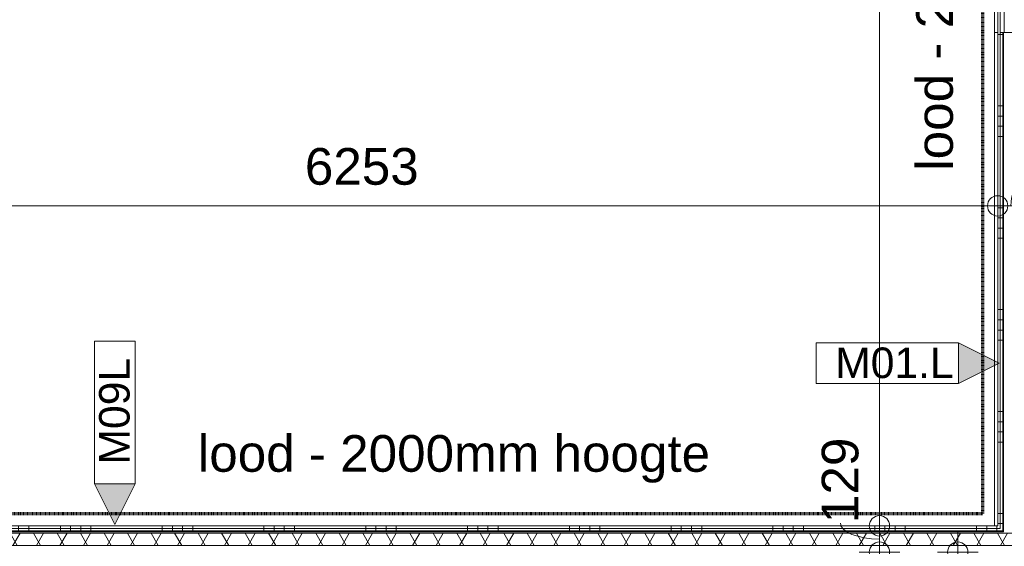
# Model space of a CAD drawing. Header units: millimetres. Extents: x 522 to 75900, y -25803 to 58941.
# Tile 55 of 134: x 26639 to 31475, y 30479 to 33062. Entities that reach past the tile are written whole.
import ezdxf

# ---------------------------------------------------------------- set-up
doc = ezdxf.new("R2010")
doc.units = ezdxf.units.MM
doc.linetypes.add('Dash', pattern=[6.35, 3.175, -3.175])
doc.linetypes.add('Dot', pattern=[4.7625, 0, -4.7625])
for name, color, linetype, lineweight in [('00_Algemeen', 7, 'Dot', 9), ('00_Algemeen-100', 7, 'Continuous', 9), ('22_Metselwerk', 7, 'Continuous', 9), ('42_Dekvloeren en vloersystemen', 7, 'Continuous', 9)]:
    doc.layers.add(name, color=color, linetype=linetype, lineweight=lineweight)
doc.styles.add('Arial', font='arial.ttf', dxfattribs={"height": 180})
doc.styles.add('Arial_3', font='arial.ttf', dxfattribs={"height": 150})
doc.dimstyles.new('1_8mm_continuous_mm_zwart', dxfattribs={"dimscale": 304.8, "dimtxt": 183.646692, "dimasz": 0.328084, "dimexe": 0.328084, "dimexo": 0.0625, "dimgap": 0.164042, "dimtad": 1, "dimdec": 0, "dimzin": 0, "dimdsep": 46, "dimtxsty": 'Arial', "dimblk1": 'DOTBLANK', "dimblk2": 'DOTBLANK', "dimsah": 1, "dimcen": 0.09, "dimdle": 0.328084, "dimazin": 0, "dimtfac": 1, "dimtdec": 4, "dimtix": 1, "dimtmove": 0, "dimatfit": 3, "dimfxl": 0.328084, "dimfxlon": 1, "dimtvp": 1, "dimtolj": 1, "dimtzin": 0, "dimarcsym": 2})
doc.dimstyles.new('1_8mm_continuous_mm_zwart_1', dxfattribs={"dimscale": 304.8, "dimtxt": 183.646692, "dimasz": 0.328084, "dimexe": 0.328084, "dimexo": 0.0625, "dimgap": 0.164042, "dimtad": 1, "dimdec": 0, "dimzin": 0, "dimdsep": 46, "dimtxsty": 'Arial', "dimblk1": 'DOTBLANK', "dimblk2": 'DOTBLANK', "dimsah": 1, "dimcen": 0.09, "dimdle": 0.328084, "dimazin": 0, "dimtfac": 1, "dimtdec": 4, "dimtix": 1, "dimtmove": 2, "dimatfit": 3, "dimfxl": 0.328084, "dimfxlon": 1, "dimtvp": 1, "dimtolj": 1, "dimtzin": 0, "dimarcsym": 2})
doc.dimstyles.new('1_8mm_continuous_mm_zwart_2', dxfattribs={"dimscale": 304.8, "dimtxt": 183.646692, "dimasz": 0.328084, "dimexe": 0.328084, "dimexo": 0.0625, "dimgap": 0.164042, "dimtad": 1, "dimdec": 0, "dimzin": 0, "dimdsep": 46, "dimtxsty": 'Arial', "dimblk1": 'DOTBLANK', "dimblk2": 'DOTBLANK', "dimsah": 1, "dimcen": 0.09, "dimdle": 0.328084, "dimazin": 0, "dimtfac": 1, "dimtdec": 4, "dimtix": 1, "dimtmove": 1, "dimatfit": 3, "dimfxl": 0.328084, "dimfxlon": 1, "dimtvp": 1, "dimtolj": 1, "dimtzin": 0, "dimarcsym": 2})
pattern_1 = [(90, (29338.25, 30449.96), (-500, 2e-11), []), (90, (29388.25, 30449.96), (-500, 2e-11), []), (90, (29438.25, 30449.96), (-500, 2e-11), []), (90, (29488.25, 30449.96), (-500, 2e-11), [])]
pattern_2 = [(60, (0, 0), (-86.60254, 50), []), (120, (0, 0), (-86.60254, -50), [])]
pattern_3 = [(180, (31571.5, 31989.5), (4e-13, -500), []), (180, (31571.5, 32039.5), (4e-13, -500), []), (180, (31571.5, 32089.5), (4e-13, -500), []), (180, (31571.5, 32139.5), (4e-13, -500), [])]
pattern_4 = [(90, (26083, 30449.96), (-500, 2e-11), []), (90, (26133, 30449.96), (-500, 2e-11), []), (90, (26183, 30449.96), (-500, 2e-11), []), (90, (26233, 30449.96), (-500, 2e-11), [])]

# ---------------------------------------------------------------- blocks, each defined once
blk = doc.blocks.new('00_TAG-WA_wall tag_BAR - Type Mark_7x2_rotate-7455555-100 - Plattegrond - Begane grond')
at = {"layer": '00_Algemeen', "linetype": 'Continuous'}
blk.add_hatch(color=256, dxfattribs=at).paths.add_polyline_path([(0, 9), (1, 7), (-1, 7)], flags=0)
for p, q in [((0, 9), (-1, 7)), ((1, 7), (0, 9)), ((-1, 7), (1, 7)), ((-1, 7), (-1, 0)), ((1, 7), (-1, 7)), ((1, 0), (1, 7)), ((-1, 0), (1, 0))]:
    blk.add_line(p, q, dxfattribs=at)
blk = doc.blocks.new('00_TAG-WA_wall tag_BAR - Type Mark_7x2-7455557-100 - Plattegrond - Begane grond')
at = {"layer": '00_Algemeen', "linetype": 'Continuous'}
blk.add_hatch(color=256, dxfattribs=at).paths.add_polyline_path([(0, -2), (-1, 0), (1, 0)], flags=0)
for p, q in [((-1, 7), (-1, 0)), ((1, 7), (-1, 7)), ((1, 0), (1, 7)), ((-1, 0), (1, 0)), ((1, 0), (-1, 0)), ((-1, 0), (0, -2)), ((0, -2), (1, 0))]:
    blk.add_line(p, q, dxfattribs=at)
blk = doc.blocks.new('DIMBLOCK96-100 - Plattegrond - Begane grond')
at = {"layer": '00_Algemeen-100', "transparency": 16777216}
for p, q in [((30961.9, 37012.5), (30761.9, 37012.5)), ((30861.9, 37012.5), (30861.9, 30579)), ((30861.9, 37012.5), (30961.9, 37012.5)), ((30961.9, 30579), (30761.9, 30579)), ((30861.9, 30579), (30961.9, 30579))]:
    blk.add_line(p, q, dxfattribs=at)
for centre in [(30861.9, 37012.5), (30861.9, 30579)]:
    blk.add_circle(centre, 50, dxfattribs=at)
at = {"layer": '00_Algemeen-100', "color": 0, "transparency": 16777216, "insert": (30578.2, 33518.8), "char_height": 180, "width": 664.518, "attachment_point": 1, "rotation": 90, "line_spacing_factor": 0.941778, "style": 'Arial'}
blk.add_mtext('6434', dxfattribs=at)
blk = doc.blocks.new('_DotBlank')
at = {"color": 0, "linetype": 'ByBlock', "lineweight": -2}
blk.add_line((-0.5, 0), (-1, 0), dxfattribs=at)
blk.add_circle((0, 0), 0.5, dxfattribs=at)
blk = doc.blocks.new('DIMBLOCK97-100 - Plattegrond - Begane grond')
at = {"layer": '00_Algemeen-100', "transparency": 16777216}
for p, q in [((30961.9, 30579), (30761.9, 30579)), ((30861.9, 30579), (30861.9, 30350)), ((30861.9, 30579), (30961.9, 30579)), ((30961.9, 30450), (30761.9, 30450)), ((30861.9, 30450), (30961.9, 30450))]:
    blk.add_line(p, q, dxfattribs=at)
for centre in [(30861.9, 30579), (30861.9, 30450)]:
    blk.add_circle(centre, 50, dxfattribs=at)
blk.add_ellipse((30861.9, 30592.3), major_axis=(191.3, 0), ratio=0.407084, start_param=3.141593, end_param=4.712389, dxfattribs=at)
at = {"layer": '00_Algemeen-100', "color": 0, "transparency": 16777216, "insert": (30578.2, 30592.3), "char_height": 180, "width": 498.389, "attachment_point": 1, "rotation": 90, "line_spacing_factor": 0.941778, "style": 'Arial'}
blk.add_mtext('129', dxfattribs=at)
blk = doc.blocks.new('DIMBLOCK103-100 - Plattegrond - Begane grond')
at = {"layer": '00_Algemeen-100', "transparency": 16777216}
for p, q in [((31246.4, 27840), (31246.4, 30550)), ((31146.4, 30450), (31346.4, 30450)), ((31246.4, 30450), (31146.4, 30450)), ((31146.4, 27840), (31346.4, 27840)), ((31246.4, 27840), (31146.4, 27840))]:
    blk.add_line(p, q, dxfattribs=at)
for centre in [(31246.4, 30450), (31246.4, 27840)]:
    blk.add_circle(centre, 50, dxfattribs=at)
at = {"layer": '00_Algemeen-100', "color": 0, "transparency": 16777216, "insert": (30962.7, 28928.2), "char_height": 180, "width": 664.518, "attachment_point": 1, "rotation": 90, "line_spacing_factor": 0.941778, "style": 'Arial'}
blk.add_mtext('2610', dxfattribs=at)
blk = doc.blocks.new('DIMBLOCK134-100 - Plattegrond - Begane grond')
at = {"layer": '00_Algemeen-100', "transparency": 16777216}
for p, q in [((25190, 32249.1), (25190, 32049.1)), ((25190, 32149.1), (25190, 32249.1)), ((31442.5, 32249.1), (31442.5, 32049.1)), ((31442.5, 32149.1), (31442.5, 32249.1)), ((25190, 32149.1), (31442.5, 32149.1))]:
    blk.add_line(p, q, dxfattribs=at)
for centre in [(25190, 32149.1), (31442.5, 32149.1)]:
    blk.add_circle(centre, 50, dxfattribs=at)
at = {"layer": '00_Algemeen-100', "color": 0, "transparency": 16777216, "insert": (28039.4, 32432.8), "char_height": 180, "width": 664.518, "attachment_point": 1, "line_spacing_factor": 0.941778, "style": 'Arial'}
blk.add_mtext('6253', dxfattribs=at)
blk = doc.blocks.new('DIMBLOCK135-100 - Plattegrond - Begane grond')
at = {"layer": '00_Algemeen-100', "transparency": 16777216}
for p, q in [((31442.5, 32249.1), (31442.5, 32049.1)), ((31442.5, 32149.1), (31442.5, 32249.1)), ((31571.5, 32249.1), (31571.5, 32049.1)), ((31571.5, 32149.1), (31571.5, 32249.1)), ((31442.5, 32149.1), (31571.5, 32149.1))]:
    blk.add_line(p, q, dxfattribs=at)
for centre in [(31442.5, 32149.1), (31571.5, 32149.1)]:
    blk.add_circle(centre, 50, dxfattribs=at)
blk.add_ellipse((31689.2, 32149.1), major_axis=(0, 191.3), ratio=0.952514, start_param=0, end_param=1.570796, dxfattribs=at)
at = {"layer": '00_Algemeen-100', "color": 0, "transparency": 16777216, "insert": (31689.2, 32432.8), "char_height": 180, "width": 498.389, "attachment_point": 1, "line_spacing_factor": 0.941778, "style": 'Arial'}
blk.add_mtext('129', dxfattribs=at)

msp = doc.modelspace()

# ---------------------------------------------------------------- hatches: boundary and pattern name
at = {"layer": '22_Metselwerk', "true_color": 0x808080}
h = msp.add_hatch(dxfattribs=at)
h.set_pattern_fill('FP_162', color=8, angle=-90, style=0, pattern_type=2)
h.set_pattern_definition([(9e-14, (31442.5, 34806.25), (-8e-13, 500), []), (9e-14, (31442.5, 34756.25), (-8e-13, 500), []), (9e-14, (31442.5, 34706.25), (-8e-13, 500), []), (9e-14, (31442.5, 34656.25), (-8e-13, 500), [])])
h.paths.add_polyline_path([(31455, 33000), (31455, 37037.5), (31442.5, 37037.5), (31442.5, 33000)], flags=0)
h = msp.add_hatch(dxfattribs=at)
h.set_pattern_fill('FP_112', color=8, angle=270, style=0, pattern_type=2)
h.set_pattern_definition(pattern_3)
h.paths.add_polyline_path([(31455, 30579), (31455, 33000), (31442.5, 33000), (31442.5, 30579)], flags=0)
h = msp.add_hatch(dxfattribs=at)
h.set_pattern_fill('FP_112', color=8, angle=270, style=0, pattern_type=2)
h.set_pattern_definition(pattern_3)
h.paths.add_polyline_path([(31467.5, 30566.5), (31467.5, 33000), (31455, 33000), (31455, 30566.5)], flags=0)
at = {"layer": '22_Metselwerk', "lineweight": 5, "true_color": 0x808080}
for points in [[(31467.5, 30554), (31471.5, 30554), (31471.5, 33000), (31467.5, 33000), (31467.5, 30566.5)], [(26705, 30550), (26705, 30554), (25165, 30554), (25165, 30550), (26567.4, 30550)], [(31471.5, 30550), (31471.5, 30554), (26705, 30554), (26705, 30550), (31441.5, 30550)]]:
    msp.add_hatch(color=8, dxfattribs=at).paths.add_polyline_path(points, flags=0)
at = {"layer": '22_Metselwerk', "true_color": 0x808080}
h = msp.add_hatch(dxfattribs=at)
h.set_pattern_fill('FP_293', color=8, angle=-90, style=0, pattern_type=2)
h.set_pattern_definition(pattern_4)
h.paths.add_polyline_path([(26705, 30554), (26705, 30566.5), (25177.5, 30566.5), (25177.5, 30554), (26567.4, 30554)], flags=0)
h = msp.add_hatch(dxfattribs=at)
h.set_pattern_fill('FP_293', color=8, angle=-90, style=0, pattern_type=2)
h.set_pattern_definition(pattern_4)
h.paths.add_polyline_path([(26705, 30566.5), (26705, 30579), (25190, 30579), (25190, 30566.5), (26567.4, 30566.5)], flags=0)
h = msp.add_hatch(dxfattribs=at)
h.set_pattern_fill('FP_111', color=8, angle=-90, style=0, pattern_type=2)
h.set_pattern_definition(pattern_1)
h.paths.add_polyline_path([(31455, 30566.5), (31455, 30579), (26705, 30579), (26705, 30566.5), (31441.5, 30566.5)], flags=0)
h = msp.add_hatch(dxfattribs=at)
h.set_pattern_fill('FP_111', color=8, angle=-90, style=0, pattern_type=2)
h.set_pattern_definition(pattern_1)
h.paths.add_polyline_path([(31467.5, 30554), (31467.5, 30566.5), (26705, 30566.5), (26705, 30554), (31441.5, 30554)], flags=0)
at = {"layer": '22_Metselwerk'}
h = msp.add_hatch(dxfattribs=at)
h.set_pattern_fill('FP_9', color=256, angle=-120, style=0, pattern_type=2)
h.set_pattern_definition(pattern_2)
h.paths.add_polyline_path([(26705, 30482.5), (26705, 30542.5), (25161, 30542.5), (25161, 30512.5), (25061, 30512.5), (25061, 30482.5), (26567.4, 30482.5)], flags=0)
h = msp.add_hatch(dxfattribs=at)
h.set_pattern_fill('FP_9', color=256, angle=-120, style=0, pattern_type=2)
h.set_pattern_definition(pattern_2)
h.paths.add_polyline_path([(31546.5, 30482.5), (31546.5, 30542.5), (26705, 30542.5), (26705, 30482.5), (31441.5, 30482.5)], flags=0)

# ---------------------------------------------------------------- linework, layer by layer
at = {"layer": '00_Algemeen', "color": 11, "linetype": 'Dash', "lineweight": 70, "true_color": 0xff8040}
for p, q in [((31370, 30640), (31370, 43485)), ((25310, 30640), (31370, 30640))]:
    msp.add_line(p, q, dxfattribs=at)
at = {"layer": '22_Metselwerk'}
for p, q in [((31475, 33000), (31475, 37141.5)), ((31442.5, 37037.5), (31442.5, 30579)), ((31455, 30566.5), (31455, 37037.5)), ((31571.5, 33000), (31455, 33000)), ((31467.5, 33000), (31467.5, 30554)), ((31471.5, 33000), (31471.5, 30550)), ((25177.5, 30566.5), (31455, 30566.5)), ((31442.5, 30579), (25190, 30579)), ((31471.5, 30550), (25161, 30550)), ((25161, 30542.5), (31546.5, 30542.5)), ((25165, 30554), (31467.5, 30554)), ((21325, 30482.5), (31546.5, 30482.5))]:
    msp.add_line(p, q, dxfattribs=at)
at = {"layer": '42_Dekvloeren en vloersystemen', "color": 7, "true_color": 0xffffff}
for p, q in [((31427.5, 37012.5), (31427.5, 30578.9)), ((31442.5, 33000), (31427.5, 33000))]:
    msp.add_line(p, q, dxfattribs=at)

# ---------------------------------------------------------------- block references
at = {"layer": '00_Algemeen', "linetype": 'Continuous', "xscale": 99.99999999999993, "yscale": 99.99999999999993, "zscale": 99.99999999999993}
msp.add_blockref('00_TAG-WA_wall tag_BAR - Type Mark_7x2-7455557-100 - Plattegrond - Begane grond', (27105.6, 30785.6), dxfattribs=at)
at = {"layer": '00_Algemeen', "linetype": 'Continuous', "xscale": 99.99999999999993, "yscale": 99.99999999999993, "zscale": 99.99999999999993, "rotation": 270.0000000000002}
msp.add_blockref('00_TAG-WA_wall tag_BAR - Type Mark_7x2_rotate-7455555-100 - Plattegrond - Begane grond', (30550.2, 31377.1), dxfattribs=at)

# ---------------------------------------------------------------- texts
at = {"layer": '00_Algemeen', "linetype": 'Continuous', "attachment_point": 1, "rotation": 90}
for s, insert, char_height, width, style in [('lood - 2000mm hoogte ', (31042.4, 32321.4), 180, 3062.446, 'Arial'), ('M09L', (27028.6, 30879.6), 150, 649.367, 'Arial_3')]:
    msp.add_mtext(s, dxfattribs=dict(at, insert=insert, char_height=char_height, width=width, style=style))
at = {"layer": '00_Algemeen', "linetype": 'Continuous', "attachment_point": 1}
for s, insert, char_height, width, style in [('M01.L', (30644.2, 31454.1), 150, 721.519, 'Arial_3'), ('lood - 2000mm hoogte ', (27514, 31024.3), 180, 3062.446, 'Arial')]:
    msp.add_mtext(s, dxfattribs=dict(at, insert=insert, char_height=char_height, width=width, style=style))

# ---------------------------------------------------------------- dimensions: what is measured, and where the dimension line sits
at = {"layer": '00_Algemeen', "linetype": 'Continuous'}
dim = msp.add_linear_dim(base=(30861.8864, 30578.9602), p1=(30961.8864, 37012.5), p2=(30961.8864, 30578.9602), angle=90, dimstyle='1_8mm_continuous_mm_zwart', override={"dimpost": '<>', "dimfxl": 6433.539813}, dxfattribs=at)
dim.commit()
dim.dimension.update_dxf_attribs({"geometry": 'DIMBLOCK96-100 - Plattegrond - Begane grond', "text_midpoint": (30719.9219, 33795.7301)})
dim = msp.add_linear_dim(base=(31442.5, 32149.1367261), p1=(25189.9999999, 32249.1367261), p2=(31442.5, 32249.1367261), dimstyle='1_8mm_continuous_mm_zwart', override={"dimpost": '<>', "dimfxl": 6252.5}, dxfattribs=at)
dim.commit()
dim.dimension.update_dxf_attribs({"geometry": 'DIMBLOCK134-100 - Plattegrond - Begane grond', "text_midpoint": (28316.25, 32291.101256)})
dim = msp.add_linear_dim(base=(31571.5, 32149.1), p1=(31442.5, 32249.1), p2=(31571.5, 32249.1), dimstyle='1_8mm_continuous_mm_zwart_2', override={"dimpost": '<>', "dimfxl": 129}, dxfattribs=at)
dim.commit()
dim.dimension.update_dxf_attribs({"geometry": 'DIMBLOCK135-100 - Plattegrond - Begane grond', "text_midpoint": (31938.4, 32312.8), "dimtype": 160})
for base, p1, p2, dimstyle, override, picture, middle in [((30861.9, 30450), (30961.9, 30579), (30961.9, 30450), '1_8mm_continuous_mm_zwart_2', {"dimpost": '<>', "dimfxl": 129}, 'DIMBLOCK97-100 - Plattegrond - Begane grond', (30698.2, 30841.5)), ((31246.4, 30450), (31146.4, 27840), (31146.4, 30450), '1_8mm_continuous_mm_zwart_1', {"dimpost": '<>', "dimfxl": 2609.960187}, 'DIMBLOCK103-100 - Plattegrond - Begane grond', (31082.7, 29260.5))]:
    dim = msp.add_linear_dim(base=base, p1=p1, p2=p2, angle=90, dimstyle=dimstyle, override=override, dxfattribs=at)
    dim.commit()
    dim.dimension.update_dxf_attribs({"geometry": picture, "text_midpoint": middle, "dimtype": 160, "text_rotation": 90})

doc.saveas('drawing.dxf')
